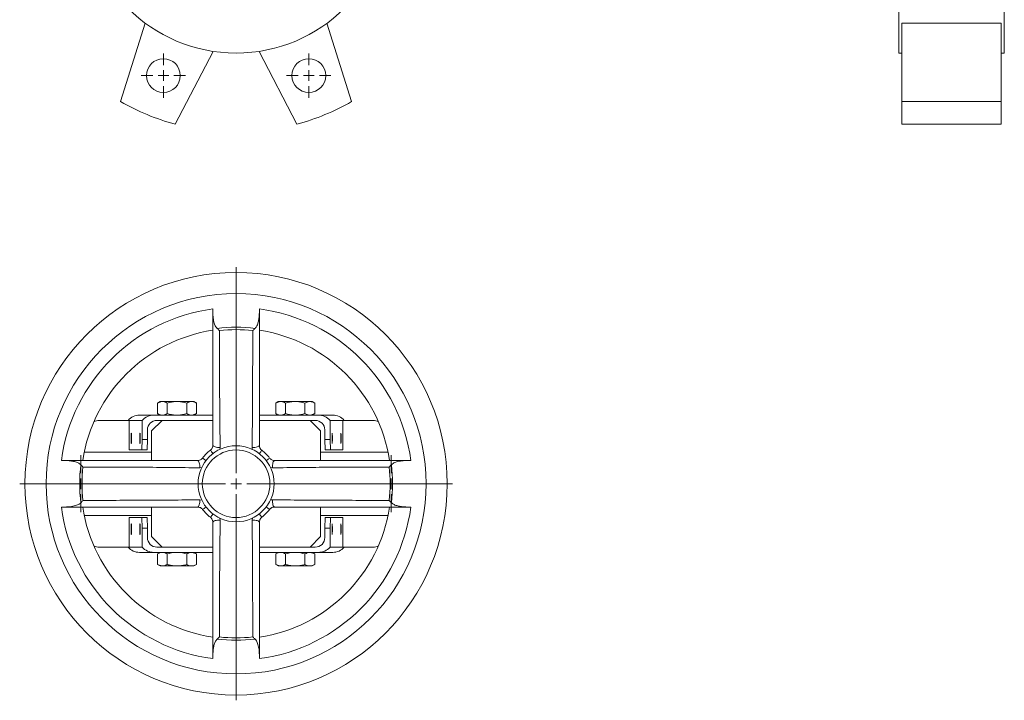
# Model space of a CAD drawing. Header units: millimetres. Extents: x -212 to 329, y -24 to 827.
# Tile 1 of 3: x -212 to 254, y -24 to 298. Entities that reach past the tile are written whole.
import ezdxf

# ---------------------------------------------------------------- set-up
doc = ezdxf.new("R2010")
doc.units = ezdxf.units.MM

# ---------------------------------------------------------------- blocks, each defined once
blk = doc.blocks.new('SW_CENTERMARKSYMBOL_3')
at = {"color": 0, "linetype": 'Continuous', "lineweight": 0}
for p, q in [((0, 5), (0, 10.5)), ((-5, 0), (-10.5, 0)), ((0, 0), (-2.5, 0)), ((0, 0), (0, 2.5)), ((0, 0), (0, -2.5)), ((0, 0), (2.5, 0)), ((5, 0), (10.5, 0)), ((0, -5), (0, -10.5))]:
    blk.add_line(p, q, dxfattribs=at)
blk = doc.blocks.new('SW_CENTERMARKSYMBOL_4')
at = {"color": 0, "linetype": 'Continuous', "lineweight": 0}
for p, q in [((0, 5), (0, 10.5)), ((-5, 0), (-10.5, 0)), ((0, 0), (-2.5, 0)), ((0, 0), (0, 2.5)), ((0, 0), (0, -2.5)), ((0, 0), (2.5, 0)), ((5, 0), (10.5, 0)), ((0, -5), (0, -10.5))]:
    blk.add_line(p, q, dxfattribs=at)
blk = doc.blocks.new('SW_CENTERMARKSYMBOL_14')
at = {"color": 0, "linetype": 'Continuous', "lineweight": 0}
for p, q in [((0, 5), (0, 102.5)), ((-5, 0), (-102.5, 0)), ((0, 0), (-2.5, 0)), ((0, 0), (0, 2.5)), ((0, 0), (0, -2.5)), ((0, 0), (2.5, 0)), ((5, 0), (102.5, 0)), ((0, -5), (0, -102.5))]:
    blk.add_line(p, q, dxfattribs=at)
blk = doc.blocks.new('SW_CENTERMARKSYMBOL_15')
at = {"color": 0, "linetype": 'Continuous', "lineweight": 0}
for p, q in [((0, 5), (0, 13.5)), ((-5, 0), (-13.5, 0)), ((0, 0), (-2.5, 0)), ((0, 0), (0, 2.5)), ((0, 0), (0, -2.5)), ((0, 0), (2.5, 0)), ((5, 0), (13.5, 0)), ((0, -5), (0, -13.5))]:
    blk.add_line(p, q, dxfattribs=at)
blk = doc.blocks.new('SW_CENTERMARKSYMBOL_16')
at = {"color": 0, "linetype": 'Continuous', "lineweight": 0}
for p, q in [((0, 5), (0, 13.5)), ((-5, 0), (-13.5, 0)), ((0, 0), (-2.5, 0)), ((0, 0), (0, 2.5)), ((0, 0), (0, -2.5)), ((0, 0), (2.5, 0)), ((5, 0), (13.5, 0)), ((0, -5), (0, -13.5))]:
    blk.add_line(p, q, dxfattribs=at)

msp = doc.modelspace()

# ---------------------------------------------------------------- linework, layer by layer
at = {"color": 7, "linetype": 'Continuous', "lineweight": 15}
for p, q in [((204.08, 282.6), (204.08, 355.1)), ((254.08, 282.6), (254.08, 355.1)), ((-164.44, 259.65), (-152.75, 296.72)), ((-55.06, 259.65), (-66.75, 296.72)), ((252.58, 296.72), (205.58, 296.72)), ((205.58, 259.65), (205.58, 296.72)), ((252.58, 259.65), (252.58, 296.72)), ((-120.62, 283.41), (-138.57, 248.94)), ((-98.88, 283.41), (-80.93, 248.94)), ((204.08, 282.6), (205.58, 282.6)), ((252.58, 282.6), (254.08, 282.6)), ((252.58, 259.65), (205.58, 259.65)), ((205.58, 248.94), (205.58, 259.65)), ((252.58, 248.94), (252.58, 259.65)), ((252.58, 248.94), (205.58, 248.94)), ((-120.75, 161.51), (-120.75, 159.58)), ((-120.75, 161.51), (-120.75, 159.75)), ((-120.75, 158.94), (-120.75, 159.75)), ((-98.75, 159.58), (-98.75, 161.51)), ((-98.75, 159.75), (-98.75, 161.51)), ((-98.75, 159.75), (-98.75, 158.94)), ((-145.78, 117.64), (-146.99, 116.94)), ((-145, 117.64), (-146.99, 116.94)), ((-146.99, 116.94), (-146.99, 111.94)), ((-145.78, 117.64), (-145, 117.64)), ((-144.36, 117.64), (-145, 117.64)), ((-144.36, 117.64), (-138.39, 117.64)), ((-142.37, 116.94), (-142.37, 111.94)), ((-137.11, 117.64), (-138.39, 117.64)), ((-137.11, 117.64), (-131.14, 117.64)), ((-133.13, 116.94), (-133.13, 111.94)), ((-130.5, 117.64), (-131.14, 117.64)), ((-130.5, 117.64), (-129.72, 117.64)), ((-128.51, 116.94), (-129.72, 117.64)), ((-128.51, 116.94), (-128.51, 111.94)), ((-89.78, 117.64), (-90.99, 116.94)), ((-89, 117.64), (-90.99, 116.94)), ((-90.99, 116.94), (-90.99, 111.94)), ((-89.78, 117.64), (-89, 117.64)), ((-88.36, 117.64), (-89, 117.64)), ((-88.36, 117.64), (-82.39, 117.64)), ((-86.37, 116.94), (-86.37, 111.94)), ((-81.11, 117.64), (-82.39, 117.64)), ((-81.11, 117.64), (-75.14, 117.64)), ((-77.13, 116.94), (-77.13, 111.94)), ((-74.5, 117.64), (-75.14, 117.64)), ((-74.5, 117.64), (-73.72, 117.64)), ((-72.51, 116.94), (-73.72, 117.64)), ((-72.51, 116.94), (-72.51, 111.94)), ((-146.99, 111.94), (-145.78, 111.24)), ((-130.5, 111.24), (-128.51, 111.94)), ((-129.72, 111.24), (-128.51, 111.94)), ((-90.99, 111.94), (-89.78, 111.24)), ((-74.5, 111.24), (-72.51, 111.94)), ((-73.72, 111.24), (-72.51, 111.94)), ((-177.13, 108.07), (-177.15, 108.06)), ((-160.52, 108.74), (-174.63, 108.74)), ((-160.34, 108.74), (-160.52, 108.74)), ((-160.34, 94.74), (-160.34, 108.74)), ((-155.52, 111.24), (-148.66, 111.24)), ((-154.25, 99.74), (-154.25, 108.75)), ((-144.75, 108.74), (-149.75, 103.74)), ((-148.66, 111.24), (-120.75, 111.24)), ((-144.75, 108.74), (-147.25, 108.74)), ((-120.75, 108.74), (-144.75, 108.74)), ((-98.75, 111.24), (-70.84, 111.24)), ((-74.75, 108.74), (-98.75, 108.74)), ((-69.75, 103.74), (-74.75, 108.74)), ((-72.25, 108.74), (-74.75, 108.74)), ((-70.84, 111.24), (-63.98, 111.24)), ((-65.25, 108.75), (-65.25, 99.74)), ((-59.17, 108.74), (-58.99, 108.74)), ((-59.17, 108.74), (-59.17, 94.74)), ((-44.88, 108.74), (-58.99, 108.74)), ((-42.35, 108.06), (-42.38, 108.07)), ((-151.75, 104.24), (-151.75, 99.74)), ((-149.75, 103.74), (-149.75, 89.74)), ((-69.75, 89.74), (-69.75, 103.74)), ((-67.75, 99.74), (-67.75, 104.24)), ((-154.41, 94.74), (-154.25, 99.74)), ((-154.25, 99.74), (-151.75, 99.74)), ((-151.75, 99.74), (-151.91, 94.74)), ((-67.75, 99.74), (-65.25, 99.74)), ((-67.59, 94.74), (-67.75, 99.74)), ((-65.25, 99.74), (-65.09, 94.74)), ((-149.75, 93.74), (-181.7, 93.74)), ((-160.34, 94.74), (-154.41, 94.74)), ((-151.91, 94.74), (-154.41, 94.74)), ((-37.8, 93.74), (-69.75, 93.74)), ((-65.09, 94.74), (-67.59, 94.74)), ((-59.17, 94.74), (-65.09, 94.74)), ((-190.76, 89.74), (-192.52, 89.74)), ((-190.76, 89.74), (-189.95, 89.74)), ((-29.55, 89.74), (-28.74, 89.74)), ((-26.98, 89.74), (-28.74, 89.74)), ((-192.52, 67.74), (-190.76, 67.74)), ((-189.95, 67.74), (-190.76, 67.74)), ((-149.75, 67.74), (-149.75, 53.74)), ((-69.75, 53.74), (-69.75, 67.74)), ((-28.74, 67.74), (-29.55, 67.74)), ((-28.74, 67.74), (-26.98, 67.74)), ((-181.7, 63.74), (-149.75, 63.74)), ((-160.34, 62.74), (-154.41, 62.74)), ((-160.34, 62.74), (-160.34, 48.74)), ((-154.25, 57.74), (-154.41, 62.74)), ((-154.41, 62.74), (-151.91, 62.74)), ((-151.91, 62.74), (-151.75, 57.74)), ((-69.75, 63.74), (-37.8, 63.74)), ((-67.75, 57.74), (-67.59, 62.74)), ((-67.59, 62.74), (-65.09, 62.74)), ((-65.09, 62.74), (-65.25, 57.74)), ((-59.17, 62.74), (-65.09, 62.74)), ((-59.17, 48.74), (-59.17, 62.74)), ((-154.25, 57.74), (-154.25, 48.73)), ((-151.75, 57.74), (-154.25, 57.74)), ((-151.75, 53.24), (-151.75, 57.74)), ((-67.75, 57.74), (-67.75, 53.24)), ((-65.25, 57.74), (-67.75, 57.74)), ((-65.25, 48.73), (-65.25, 57.74)), ((-149.75, 53.74), (-144.75, 48.74)), ((-74.75, 48.74), (-69.75, 53.74)), ((-177.15, 49.43), (-177.13, 49.41)), ((-174.63, 48.74), (-160.52, 48.74)), ((-160.34, 48.74), (-160.52, 48.74)), ((-144.75, 48.74), (-147.25, 48.74)), ((-144.75, 48.74), (-120.75, 48.74)), ((-98.75, 48.74), (-74.75, 48.74)), ((-72.25, 48.74), (-74.75, 48.74)), ((-59.17, 48.74), (-58.99, 48.74)), ((-58.99, 48.74), (-44.88, 48.74)), ((-42.38, 49.41), (-42.35, 49.43)), ((-148.66, 46.24), (-155.52, 46.24)), ((-148.66, 46.24), (-120.75, 46.24)), ((-145.78, 46.24), (-146.99, 45.54)), ((-146.99, 40.54), (-146.99, 45.54)), ((-142.37, 40.54), (-142.37, 45.54)), ((-133.13, 40.54), (-133.13, 45.54)), ((-130.5, 46.24), (-128.51, 45.54)), ((-128.51, 45.54), (-129.72, 46.24)), ((-128.51, 40.54), (-128.51, 45.54)), ((-98.75, 46.24), (-70.84, 46.24)), ((-89.78, 46.24), (-90.99, 45.54)), ((-90.99, 40.54), (-90.99, 45.54)), ((-86.37, 40.54), (-86.37, 45.54)), ((-77.13, 40.54), (-77.13, 45.54)), ((-74.5, 46.24), (-72.51, 45.54)), ((-72.51, 45.54), (-73.72, 46.24)), ((-72.51, 40.54), (-72.51, 45.54)), ((-63.98, 46.24), (-70.84, 46.24)), ((-146.99, 40.54), (-145.78, 39.84)), ((-145, 39.84), (-146.99, 40.54)), ((-145, 39.84), (-145.78, 39.84)), ((-144.36, 39.84), (-145, 39.84)), ((-138.39, 39.84), (-144.36, 39.84)), ((-137.11, 39.84), (-138.39, 39.84)), ((-131.14, 39.84), (-137.11, 39.84)), ((-130.5, 39.84), (-131.14, 39.84)), ((-129.72, 39.84), (-130.5, 39.84)), ((-129.72, 39.84), (-128.51, 40.54)), ((-90.99, 40.54), (-89.78, 39.84)), ((-89, 39.84), (-90.99, 40.54)), ((-89, 39.84), (-89.78, 39.84)), ((-88.36, 39.84), (-89, 39.84)), ((-82.39, 39.84), (-88.36, 39.84)), ((-81.11, 39.84), (-82.39, 39.84)), ((-75.14, 39.84), (-81.11, 39.84)), ((-74.5, 39.84), (-75.14, 39.84)), ((-73.72, 39.84), (-74.5, 39.84)), ((-73.72, 39.84), (-72.51, 40.54)), ((-120.75, -2.27), (-120.75, -1.46)), ((-120.75, -2.09), (-120.75, -4.03)), ((-120.75, -2.27), (-120.75, -4.03)), ((-98.75, -1.46), (-98.75, -2.27)), ((-98.75, -4.03), (-98.75, -2.09)), ((-98.75, -4.03), (-98.75, -2.27))]:
    msp.add_line(p, q, dxfattribs=at)
at = {"color": 8, "linetype": 'Continuous', "lineweight": 15}
for p, q in [((-117.44, 94.92), (-117.29, 95.95)), ((-102.21, 95.95), (-102.07, 94.85)), ((-126.96, 86.28), (-125.87, 86.42)), ((-93.61, 86.43), (-92.55, 86.28)), ((-125.83, 71.04), (-126.96, 71.2)), ((-92.55, 71.2), (-93.5, 71.08)), ((-117.29, 61.54), (-117.42, 62.51)), ((-102.05, 62.66), (-102.21, 61.54))]:
    msp.add_line(p, q, dxfattribs=at)
at = {"color": 7, "linetype": 'Continuous', "lineweight": 15, "flags": 128}
for points in [[(-154.25, 108.75), (-154.74, 108.75), (-156.7, 108.75), (-160.34, 108.74)], [(-59.17, 108.74), (-59.66, 108.74), (-61.62, 108.74), (-65.25, 108.75)], [(-120.75, 96.99), (-120.68, 96.76), (-120.48, 96.55), (-120.15, 96.35), (-119.7, 96.19), (-119.17, 96.06), (-118.57, 95.97), (-117.94, 95.94), (-117.29, 95.95)], [(-98.75, 96.99), (-98.82, 96.76), (-99.03, 96.55), (-99.36, 96.35), (-99.8, 96.19), (-100.33, 96.06), (-100.93, 95.97), (-101.56, 95.94), (-102.21, 95.95)], [(-128, 89.74), (-127.77, 89.67), (-127.56, 89.47), (-127.36, 89.14), (-127.2, 88.69), (-127.07, 88.16), (-126.98, 87.56), (-126.95, 86.93), (-126.96, 86.28)], [(-92.55, 86.28), (-92.56, 86.93), (-92.52, 87.56), (-92.43, 88.16), (-92.3, 88.69), (-92.14, 89.14), (-91.94, 89.47), (-91.73, 89.67), (-91.5, 89.74)], [(-126.96, 71.2), (-126.95, 70.55), (-126.98, 69.92), (-127.07, 69.32), (-127.2, 68.79), (-127.36, 68.35), (-127.56, 68.02), (-127.77, 67.81), (-128, 67.74)], [(-91.5, 67.74), (-91.73, 67.81), (-91.94, 68.02), (-92.14, 68.35), (-92.3, 68.79), (-92.43, 69.32), (-92.52, 69.92), (-92.56, 70.55), (-92.55, 71.2)], [(-117.29, 61.54), (-117.94, 61.55), (-118.57, 61.51), (-119.17, 61.42), (-119.7, 61.29), (-120.15, 61.13), (-120.48, 60.93), (-120.68, 60.72), (-120.75, 60.49)], [(-102.21, 61.54), (-101.56, 61.55), (-100.93, 61.51), (-100.33, 61.42), (-99.8, 61.29), (-99.36, 61.13), (-99.03, 60.93), (-98.82, 60.72), (-98.75, 60.49)], [(-160.34, 48.74), (-159.85, 48.74), (-157.88, 48.74), (-154.25, 48.73)], [(-65.25, 48.73), (-64.76, 48.73), (-62.8, 48.74), (-59.17, 48.74)]]:
    msp.add_lwpolyline(points, dxfattribs=at)
at = {"color": 8, "linetype": 'Continuous', "lineweight": 15, "flags": 128}
for points in [[(-121.93, 94.61), (-121.89, 94.56), (-121.79, 94.43), (-121.62, 94.21), (-121.39, 93.91), (-121.11, 93.55), (-120.8, 93.14), (-120.71, 93.02)], [(-97.58, 94.61), (-97.61, 94.56), (-97.72, 94.43), (-97.89, 94.21), (-98.11, 93.91), (-98.39, 93.55), (-98.7, 93.14), (-98.79, 93.02)], [(-125.62, 90.92), (-125.57, 90.88), (-125.44, 90.78), (-125.22, 90.61), (-124.92, 90.38), (-124.56, 90.1), (-124.15, 89.79), (-124.03, 89.7)], [(-93.88, 90.92), (-93.93, 90.88), (-94.06, 90.78), (-94.28, 90.61), (-94.58, 90.38), (-94.94, 90.1), (-95.35, 89.79), (-95.47, 89.7)], [(-124.03, 67.78), (-124.15, 67.69), (-124.56, 67.38), (-124.92, 67.1), (-125.22, 66.88), (-125.44, 66.71), (-125.57, 66.6), (-125.62, 66.57)], [(-95.47, 67.78), (-95.35, 67.69), (-94.94, 67.38), (-94.58, 67.1), (-94.28, 66.88), (-94.06, 66.71), (-93.93, 66.6), (-93.88, 66.57)], [(-120.71, 64.46), (-120.8, 64.34), (-121.11, 63.93), (-121.39, 63.57), (-121.62, 63.27), (-121.79, 63.05), (-121.89, 62.92), (-121.93, 62.87)], [(-98.79, 64.46), (-98.7, 64.34), (-98.39, 63.93), (-98.11, 63.57), (-97.89, 63.27), (-97.72, 63.05), (-97.61, 62.92), (-97.58, 62.87)]]:
    msp.add_lwpolyline(points, dxfattribs=at)
at = {"color": 7, "linetype": 'Continuous', "lineweight": 15}
for centre, radius in [((-109.75, 355.1), 72.5), ((-144.19, 271.95), 8), ((-75.31, 271.95), 8), ((-109.75, 78.74), 100), ((-109.75, 78.74), 90), ((-109.75, 78.74), 18), ((-109.75, 78.74), 16)]:
    msp.add_circle(centre, radius, dxfattribs=at)
for centre, radius, start, end in [((-109.75, 355.1), 110, 240.188, 254.812), ((-109.75, 355.1), 110, 285.188, 299.812), ((-109.75, 78.74), 83.5, 97.57, 172.43), ((-109.75, 78.74), 83.5, 7.57, 82.43), ((-109.75, 78.74), 73.5, 98.6072, 171.3928), ((-109.75, 78.74), 74.09, 83.0094, 96.9906), ((-109.75, 78.74), 72.95, 83.8014, 96.1986), ((-109.75, 78.74), 73.5, 8.6072, 81.3928), ((-174.63, 103.74), 5, 90, 120), ((-44.88, 103.74), 5, 60, 90), ((-109.75, 78.74), 20, 127.4952, 142.5048), ((-109.75, 78.74), 20, 37.4952, 52.5048), ((-109.75, 78.74), 74.09, 173.0094, 186.9906), ((-109.75, 78.74), 72.95, 173.8014, 186.1986), ((-109.75, 78.74), 72.95, 353.8014, 6.1986), ((-109.75, 78.74), 74.09, 353.0094, 6.9906), ((-109.75, 78.74), 83.5, 187.57, 262.43), ((-109.75, 78.74), 73.5, 188.6072, 261.3928), ((-109.75, 78.74), 20, 217.4952, 232.5048), ((-109.75, 78.74), 73.5, 278.6072, 351.3928), ((-109.75, 78.74), 83.5, 277.57, 352.43), ((-109.75, 78.74), 20, 307.4952, 322.5048), ((-174.63, 53.74), 5, 240, 270), ((-44.88, 53.74), 5, 270, 300), ((-109.75, 78.74), 74.09, 263.0094, 276.9906), ((-109.75, 78.74), 72.95, 263.8014, 276.1986)]:
    msp.add_arc(centre, radius, start, end, dxfattribs=at)
for centre, major_axis, ratio, start_param, end_param in [((-155.52, 103.74), (0, 7.5), 0.968872, 0, 0.841069), ((-148.66, 103.74), (7.5, 0), 0.999466, 1.570796, 2.41051), ((-147.25, 104.24), (-4.5, 0), 0.999465, 4.712389, 6.283185), ((-72.25, 104.24), (4.5, 0), 0.999465, 0, 1.570796), ((-70.84, 103.74), (7.5, 0), 0.999466, 0.731083, 1.570796), ((-63.98, 103.74), (0, 7.5), 0.968872, 5.442117, 6.283185), ((-147.25, 53.24), (-4.5, 0), 0.999465, 0, 1.570796), ((-72.25, 53.24), (4.5, 0), 0.999465, 4.712389, 6.283185), ((-155.52, 53.74), (0, 7.5), 0.968872, 2.300524, 3.141593), ((-148.66, 53.74), (-7.5, 0), 0.999466, 0.731083, 1.570796), ((-70.84, 53.74), (-7.5, 0), 0.999466, 1.570796, 2.41051), ((-63.98, 53.74), (0, 7.5), 0.968872, 3.141593, 3.982661)]:
    msp.add_ellipse(centre, major_axis=major_axis, ratio=ratio, start_param=start_param, end_param=end_param, dxfattribs=at)
for centre in [(-159.39, 100.24), (-155.27, 100.24), (-64.24, 100.24), (-60.12, 100.24), (-159.39, 57.24), (-155.27, 57.24), (-64.24, 57.24), (-60.12, 57.24)]:
    msp.add_ellipse(centre, major_axis=(0, 2.5), ratio=0.032715, dxfattribs=at)
for points, knots in [([(-120.75, 159.75), (-120.72, 158.92), (-120.67, 157.24), (-120.2, 154.99), (-119.59, 153.26), (-118.98, 152.53), (-118.77, 152.28)], [0, 0, 0, 0, 0.31612, 0.638232, 0.876735, 1, 1, 1, 1]), ([(-120.75, 156.46), (-120.75, 156.85), (-120.75, 157.25), (-120.75, 158.08), (-120.75, 158.51), (-120.75, 158.94)], [0, 0, 0, 0, 0.5, 0.5, 1, 1, 1, 1]), ([(-100.73, 152.28), (-100.42, 152.69), (-99.74, 153.59), (-99.24, 155.29), (-98.83, 157.36), (-98.78, 158.87), (-98.75, 159.75)], [0, 0, 0, 0, 0.195045, 0.426003, 0.663153, 1, 1, 1, 1]), ([(-98.75, 158.94), (-98.75, 158.51), (-98.75, 158.08), (-98.75, 157.25), (-98.75, 156.85), (-98.75, 156.46)], [0, 0, 0, 0, 0.5, 0.5, 1, 1, 1, 1]), ([(-120.75, 96.99), (-120.75, 99.49), (-120.75, 101.98), (-120.75, 106.95), (-120.75, 109.43), (-120.75, 116.88), (-120.75, 121.83), (-120.75, 136.68), (-120.75, 146.57), (-120.75, 156.46)], [0, 0, 0, 0, 0.125, 0.125, 0.25, 0.25, 0.5, 0.5, 1, 1, 1, 1]), ([(-98.75, 156.46), (-98.75, 146.57), (-98.75, 136.68), (-98.75, 121.83), (-98.75, 116.88), (-98.75, 109.43), (-98.75, 106.95), (-98.75, 101.98), (-98.75, 99.49), (-98.75, 96.99)], [0, 0, 0, 0, 0.5, 0.5, 0.75, 0.75, 0.875, 0.875, 1, 1, 1, 1]), ([(-118.77, 152.28), (-118.39, 151.93), (-118.01, 151.58), (-117.63, 151.27), (-117.63, 151.27)], [0, 0, 0, 0, 0.992888, 1, 1, 1, 1]), ([(-117.63, 151.27), (-117.61, 142.05), (-117.58, 128.24), (-117.5, 109.82), (-117.36, 100.57), (-117.29, 95.95)], [0, 0, 0, 0, 0.500793, 0.750385, 1, 1, 1, 1]), ([(-102.21, 95.95), (-102.14, 100.51), (-102, 109.64), (-101.92, 128.06), (-101.89, 141.93), (-101.87, 151.27)], [0, 0, 0, 0, 0.246413, 0.492879, 1, 1, 1, 1]), ([(-100.73, 152.28), (-101.11, 151.93), (-101.49, 151.58), (-101.87, 151.27), (-101.87, 151.27)], [0, 0, 0, 0, 0.992888, 1, 1, 1, 1]), ([(-142.37, 116.94), (-142.69, 117.13), (-143.02, 117.29), (-143.68, 117.53), (-144.02, 117.61), (-144.36, 117.64)], [0, 0, 0, 0, 0.5, 0.5, 1, 1, 1, 1]), ([(-128.51, 116.94), (-129.01, 117.2), (-129.66, 117.53), (-130.34, 117.62), (-130.5, 117.64)], [0, 0, 0, 0, 0.755215, 1, 1, 1, 1]), ([(-86.37, 116.94), (-86.69, 117.13), (-87.02, 117.29), (-87.68, 117.53), (-88.02, 117.61), (-88.36, 117.64)], [0, 0, 0, 0, 0.5, 0.5, 1, 1, 1, 1]), ([(-72.51, 116.94), (-73.01, 117.2), (-73.66, 117.53), (-74.34, 117.62), (-74.5, 117.64)], [0, 0, 0, 0, 0.755215, 1, 1, 1, 1]), ([(-146.99, 111.94), (-146.5, 111.69), (-145.84, 111.35), (-145.17, 111.26), (-145, 111.24)], [0, 0, 0, 0, 0.755214, 1, 1, 1, 1]), ([(-142.37, 111.94), (-141.73, 111.76), (-141.07, 111.6), (-139.74, 111.35), (-139.06, 111.27), (-138.39, 111.24)], [0, 0, 0, 0, 0.5, 0.5, 1, 1, 1, 1]), ([(-137.11, 111.24), (-136.44, 111.27), (-135.77, 111.35), (-134.45, 111.59), (-133.78, 111.75), (-133.13, 111.94)], [0, 0, 0, 0, 0.5, 0.5, 1, 1, 1, 1]), ([(-133.13, 111.94), (-132.81, 111.76), (-132.48, 111.6), (-131.82, 111.35), (-131.48, 111.27), (-131.14, 111.24)], [0, 0, 0, 0, 0.5, 0.5, 1, 1, 1, 1]), ([(-90.99, 111.94), (-90.5, 111.69), (-89.84, 111.35), (-89.17, 111.26), (-89, 111.24)], [0, 0, 0, 0, 0.755214, 1, 1, 1, 1]), ([(-86.37, 111.94), (-85.73, 111.76), (-85.07, 111.6), (-83.74, 111.35), (-83.06, 111.27), (-82.39, 111.24)], [0, 0, 0, 0, 0.5, 0.5, 1, 1, 1, 1]), ([(-81.11, 111.24), (-80.44, 111.27), (-79.77, 111.35), (-78.45, 111.59), (-77.78, 111.75), (-77.13, 111.94)], [0, 0, 0, 0, 0.5, 0.5, 1, 1, 1, 1]), ([(-77.13, 111.94), (-76.81, 111.76), (-76.48, 111.6), (-75.82, 111.35), (-75.48, 111.27), (-75.14, 111.24)], [0, 0, 0, 0, 0.5, 0.5, 1, 1, 1, 1]), ([(-120.75, 96.99), (-120.78, 96.66), (-120.83, 96.11), (-121.15, 95.47), (-121.49, 94.99), (-121.75, 94.77), (-121.93, 94.61)], [0, 0, 0, 0, 0.39581, 0.666707, 0.766776, 1, 1, 1, 1]), ([(-97.58, 94.61), (-97.78, 94.79), (-98.01, 94.99), (-98.37, 95.49), (-98.68, 96.12), (-98.73, 96.69), (-98.75, 96.99)], [0, 0, 0, 0, 0.259583, 0.307998, 0.633767, 1, 1, 1, 1]), ([(-183.29, 87.76), (-183.7, 88.07), (-184.6, 88.75), (-186.3, 89.25), (-188.37, 89.66), (-189.88, 89.71), (-190.76, 89.74)], [0, 0, 0, 0, 0.195045, 0.426003, 0.663153, 1, 1, 1, 1]), ([(-189.95, 89.74), (-189.52, 89.74), (-189.09, 89.74), (-188.27, 89.74), (-187.86, 89.74), (-187.47, 89.74)], [0, 0, 0, 0, 0.5, 0.5, 1, 1, 1, 1]), ([(-187.47, 89.74), (-177.58, 89.74), (-167.69, 89.74), (-152.84, 89.74), (-147.89, 89.74), (-140.44, 89.74), (-137.96, 89.74), (-132.99, 89.74), (-130.5, 89.74), (-128, 89.74)], [0, 0, 0, 0, 0.5, 0.5, 0.75, 0.75, 0.875, 0.875, 1, 1, 1, 1]), ([(-125.62, 90.92), (-125.8, 90.72), (-126, 90.48), (-126.5, 90.12), (-127.13, 89.81), (-127.7, 89.77), (-128, 89.74)], [0, 0, 0, 0, 0.259583, 0.307998, 0.633767, 1, 1, 1, 1]), ([(-93.88, 90.92), (-93.73, 90.74), (-93.5, 90.48), (-93.02, 90.14), (-92.38, 89.82), (-91.83, 89.77), (-91.5, 89.74)], [0, 0, 0, 0, 0.233224, 0.333293, 0.60419, 1, 1, 1, 1]), ([(-91.5, 89.74), (-89, 89.74), (-86.51, 89.74), (-81.54, 89.74), (-79.06, 89.74), (-71.62, 89.74), (-66.66, 89.74), (-51.81, 89.74), (-41.92, 89.74), (-32.03, 89.74)], [0, 0, 0, 0, 0.125, 0.125, 0.25, 0.25, 0.5, 0.5, 1, 1, 1, 1]), ([(-28.74, 89.74), (-29.57, 89.71), (-31.25, 89.66), (-33.51, 89.19), (-35.23, 88.58), (-35.96, 87.97), (-36.21, 87.76)], [0, 0, 0, 0, 0.31612, 0.638232, 0.876735, 1, 1, 1, 1]), ([(-32.03, 89.74), (-31.64, 89.74), (-31.24, 89.74), (-30.41, 89.74), (-29.99, 89.74), (-29.55, 89.74)], [0, 0, 0, 0, 0.5, 0.5, 1, 1, 1, 1]), ([(-182.28, 86.62), (-182.28, 86.62), (-182.59, 87), (-182.94, 87.38), (-183.29, 87.76)], [0, 0, 0, 0, 0.007112, 1, 1, 1, 1]), ([(-126.96, 86.28), (-131.52, 86.35), (-140.65, 86.49), (-159.07, 86.57), (-172.94, 86.6), (-182.28, 86.62)], [0, 0, 0, 0, 0.246413, 0.492879, 1, 1, 1, 1]), ([(-37.23, 86.62), (-46.56, 86.6), (-60.43, 86.57), (-78.85, 86.49), (-87.98, 86.35), (-92.55, 86.28)], [0, 0, 0, 0, 0.507121, 0.753549, 1, 1, 1, 1]), ([(-36.21, 87.76), (-36.56, 87.38), (-36.91, 87), (-37.22, 86.62), (-37.23, 86.62)], [0, 0, 0, 0, 0.992888, 1, 1, 1, 1]), ([(-182.28, 70.86), (-182.28, 70.86), (-182.59, 70.48), (-182.94, 70.1), (-183.29, 69.72)], [0, 0, 0, 0, 0.007112, 1, 1, 1, 1]), ([(-182.28, 70.86), (-172.94, 70.88), (-159.07, 70.91), (-140.65, 70.99), (-131.52, 71.13), (-126.96, 71.2)], [0, 0, 0, 0, 0.507121, 0.753549, 1, 1, 1, 1]), ([(-92.55, 71.2), (-87.98, 71.13), (-78.85, 70.99), (-60.43, 70.91), (-46.56, 70.88), (-37.23, 70.86)], [0, 0, 0, 0, 0.246413, 0.492879, 1, 1, 1, 1]), ([(-36.21, 69.72), (-36.56, 70.1), (-36.91, 70.48), (-37.22, 70.86), (-37.23, 70.86)], [0, 0, 0, 0, 0.992888, 1, 1, 1, 1]), ([(-190.76, 67.74), (-189.93, 67.77), (-188.25, 67.82), (-186, 68.29), (-184.27, 68.9), (-183.54, 69.52), (-183.29, 69.72)], [0, 0, 0, 0, 0.31612, 0.638232, 0.876735, 1, 1, 1, 1]), ([(-187.47, 67.74), (-187.86, 67.74), (-188.27, 67.74), (-189.09, 67.74), (-189.52, 67.74), (-189.95, 67.74)], [0, 0, 0, 0, 0.5, 0.5, 1, 1, 1, 1]), ([(-128, 67.74), (-130.5, 67.74), (-132.99, 67.74), (-137.96, 67.74), (-140.44, 67.74), (-147.89, 67.74), (-152.84, 67.74), (-167.69, 67.74), (-177.58, 67.74), (-187.47, 67.74)], [0, 0, 0, 0, 0.125, 0.125, 0.25, 0.25, 0.5, 0.5, 1, 1, 1, 1]), ([(-128, 67.74), (-127.67, 67.71), (-127.12, 67.67), (-126.48, 67.34), (-126, 67), (-125.78, 66.75), (-125.62, 66.57)], [0, 0, 0, 0, 0.39581, 0.666707, 0.766776, 1, 1, 1, 1]), ([(-91.5, 67.74), (-91.81, 67.72), (-92.38, 67.67), (-93, 67.36), (-93.5, 67), (-93.71, 66.77), (-93.88, 66.57)], [0, 0, 0, 0, 0.366233, 0.692002, 0.740417, 1, 1, 1, 1]), ([(-32.03, 67.74), (-41.92, 67.74), (-51.81, 67.74), (-66.66, 67.74), (-71.62, 67.74), (-79.06, 67.74), (-81.54, 67.74), (-86.51, 67.74), (-89, 67.74), (-91.5, 67.74)], [0, 0, 0, 0, 0.5, 0.5, 0.75, 0.75, 0.875, 0.875, 1, 1, 1, 1]), ([(-36.21, 69.72), (-35.8, 69.41), (-34.9, 68.73), (-33.21, 68.23), (-31.14, 67.82), (-29.63, 67.77), (-28.74, 67.74)], [0, 0, 0, 0, 0.195045, 0.426003, 0.663153, 1, 1, 1, 1]), ([(-29.55, 67.74), (-29.99, 67.74), (-30.41, 67.74), (-31.24, 67.74), (-31.64, 67.74), (-32.03, 67.74)], [0, 0, 0, 0, 0.5, 0.5, 1, 1, 1, 1]), ([(-121.93, 62.87), (-121.73, 62.7), (-121.49, 62.49), (-121.13, 61.99), (-120.82, 61.37), (-120.78, 60.8), (-120.75, 60.49)], [0, 0, 0, 0, 0.259583, 0.307998, 0.633767, 1, 1, 1, 1]), ([(-117.29, 61.54), (-117.37, 55.95), (-117.53, 44.76), (-117.58, 26.35), (-117.61, 13.5), (-117.63, 6.22)], [0, 0, 0, 0, 0.302005, 0.6040807, 1, 1, 1, 1]), ([(-101.87, 6.22), (-101.89, 15.55), (-101.92, 29.42), (-102, 47.84), (-102.14, 56.97), (-102.21, 61.54)], [0, 0, 0, 0, 0.507121, 0.753549, 1, 1, 1, 1]), ([(-98.75, 60.49), (-98.72, 60.82), (-98.68, 61.37), (-98.35, 62.01), (-98.01, 62.49), (-97.76, 62.72), (-97.58, 62.87)], [0, 0, 0, 0, 0.39581, 0.666707, 0.766776, 1, 1, 1, 1]), ([(-120.75, 1.02), (-120.75, 10.91), (-120.75, 20.8), (-120.75, 35.65), (-120.75, 40.61), (-120.75, 48.05), (-120.75, 50.53), (-120.75, 55.5), (-120.75, 57.99), (-120.75, 60.49)], [0, 0, 0, 0, 0.5, 0.5, 0.75, 0.75, 0.875, 0.875, 1, 1, 1, 1]), ([(-98.75, 60.49), (-98.75, 57.99), (-98.75, 55.5), (-98.75, 50.53), (-98.75, 48.05), (-98.75, 40.61), (-98.75, 35.65), (-98.75, 20.8), (-98.75, 10.91), (-98.75, 1.02)], [0, 0, 0, 0, 0.125, 0.125, 0.25, 0.25, 0.5, 0.5, 1, 1, 1, 1]), ([(-146.99, 45.54), (-146.5, 45.8), (-145.84, 46.13), (-145.17, 46.22), (-145, 46.24)], [0, 0, 0, 0, 0.755214, 1, 1, 1, 1]), ([(-133.13, 45.54), (-132.81, 45.73), (-132.48, 45.89), (-131.82, 46.13), (-131.48, 46.21), (-131.14, 46.24)], [0, 0, 0, 0, 0.5, 0.5, 1, 1, 1, 1]), ([(-90.99, 45.54), (-90.5, 45.8), (-89.84, 46.13), (-89.17, 46.22), (-89, 46.24)], [0, 0, 0, 0, 0.755214, 1, 1, 1, 1]), ([(-77.13, 45.54), (-76.81, 45.73), (-76.48, 45.89), (-75.82, 46.13), (-75.48, 46.21), (-75.14, 46.24)], [0, 0, 0, 0, 0.5, 0.5, 1, 1, 1, 1]), ([(-142.37, 40.54), (-142.69, 40.36), (-143.02, 40.2), (-143.68, 39.95), (-144.02, 39.87), (-144.36, 39.84)], [0, 0, 0, 0, 0.5, 0.5, 1, 1, 1, 1]), ([(-142.37, 40.54), (-141.73, 40.36), (-141.07, 40.2), (-139.74, 39.95), (-139.06, 39.87), (-138.39, 39.84)], [0, 0, 0, 0, 0.5, 0.5, 1, 1, 1, 1]), ([(-137.11, 39.84), (-136.44, 39.87), (-135.77, 39.95), (-134.45, 40.19), (-133.78, 40.35), (-133.13, 40.54)], [0, 0, 0, 0, 0.5, 0.5, 1, 1, 1, 1]), ([(-128.51, 40.54), (-129.01, 40.29), (-129.66, 39.95), (-130.34, 39.86), (-130.5, 39.84)], [0, 0, 0, 0, 0.755215, 1, 1, 1, 1]), ([(-86.37, 40.54), (-86.69, 40.36), (-87.02, 40.2), (-87.68, 39.95), (-88.02, 39.87), (-88.36, 39.84)], [0, 0, 0, 0, 0.5, 0.5, 1, 1, 1, 1]), ([(-86.37, 40.54), (-85.73, 40.36), (-85.07, 40.2), (-83.74, 39.95), (-83.06, 39.87), (-82.39, 39.84)], [0, 0, 0, 0, 0.5, 0.5, 1, 1, 1, 1]), ([(-81.11, 39.84), (-80.44, 39.87), (-79.77, 39.95), (-78.45, 40.19), (-77.78, 40.35), (-77.13, 40.54)], [0, 0, 0, 0, 0.5, 0.5, 1, 1, 1, 1]), ([(-72.51, 40.54), (-73.01, 40.29), (-73.66, 39.95), (-74.34, 39.86), (-74.5, 39.84)], [0, 0, 0, 0, 0.755215, 1, 1, 1, 1]), ([(-118.77, 5.2), (-119.08, 4.79), (-119.76, 3.89), (-120.26, 2.2), (-120.67, 0.13), (-120.72, -1.38), (-120.75, -2.27)], [0, 0, 0, 0, 0.195045, 0.426003, 0.663153, 1, 1, 1, 1]), ([(-117.63, 6.22), (-117.63, 6.21), (-118.01, 5.9), (-118.39, 5.55), (-118.77, 5.2)], [0, 0, 0, 0, 0.007112, 1, 1, 1, 1]), ([(-101.87, 6.22), (-101.87, 6.21), (-101.49, 5.9), (-101.11, 5.55), (-100.73, 5.2)], [0, 0, 0, 0, 0.007112, 1, 1, 1, 1]), ([(-98.75, -2.27), (-98.78, -1.44), (-98.83, 0.24), (-99.3, 2.5), (-99.91, 4.22), (-100.53, 4.95), (-100.73, 5.2)], [0, 0, 0, 0, 0.31612, 0.638232, 0.876735, 1, 1, 1, 1]), ([(-120.75, -1.46), (-120.75, -1.02), (-120.75, -0.6), (-120.75, 0.23), (-120.75, 0.63), (-120.75, 1.02)], [0, 0, 0, 0, 0.5, 0.5, 1, 1, 1, 1]), ([(-98.75, 1.02), (-98.75, 0.63), (-98.75, 0.23), (-98.75, -0.6), (-98.75, -1.02), (-98.75, -1.46)], [0, 0, 0, 0, 0.5, 0.5, 1, 1, 1, 1])]:
    msp.add_open_spline(points, degree=3, knots=knots, dxfattribs=at)
for points in [[(-142.37, 116.94), (-141.07, 117.32), (-139.75, 117.58), (-138.39, 117.64)], [(-137.11, 117.64), (-135.76, 117.58), (-134.43, 117.32), (-133.13, 116.94)], [(-131.14, 117.64), (-131.82, 117.58), (-132.48, 117.32), (-133.13, 116.94)], [(-86.37, 116.94), (-85.07, 117.32), (-83.75, 117.58), (-82.39, 117.64)], [(-81.11, 117.64), (-79.76, 117.58), (-78.43, 117.32), (-77.13, 116.94)], [(-75.14, 117.64), (-75.82, 117.58), (-76.48, 117.32), (-77.13, 116.94)], [(-144.36, 111.24), (-143.68, 111.3), (-143.02, 111.57), (-142.37, 111.94)], [(-88.36, 111.24), (-87.68, 111.3), (-87.02, 111.57), (-86.37, 111.94)], [(-144.36, 46.24), (-143.68, 46.18), (-143.02, 45.92), (-142.37, 45.54)], [(-142.37, 45.54), (-141.07, 45.92), (-139.75, 46.18), (-138.39, 46.24)], [(-137.11, 46.24), (-135.76, 46.18), (-134.43, 45.92), (-133.13, 45.54)], [(-88.36, 46.24), (-87.68, 46.18), (-87.02, 45.92), (-86.37, 45.54)], [(-86.37, 45.54), (-85.07, 45.92), (-83.75, 46.18), (-82.39, 46.24)], [(-81.11, 46.24), (-79.76, 46.18), (-78.43, 45.92), (-77.13, 45.54)], [(-131.14, 39.84), (-131.82, 39.9), (-132.48, 40.17), (-133.13, 40.54)], [(-75.14, 39.84), (-75.82, 39.9), (-76.48, 40.17), (-77.13, 40.54)]]:
    msp.add_open_spline(points, degree=3, dxfattribs=at)

# ---------------------------------------------------------------- block references
at = {"color": 7, "linetype": 'Continuous', "lineweight": 0}
for name, p in [('SW_CENTERMARKSYMBOL_3', (-144.19, 271.95)), ('SW_CENTERMARKSYMBOL_4', (-75.31, 271.95)), ('SW_CENTERMARKSYMBOL_14', (-109.75, 78.74)), ('SW_CENTERMARKSYMBOL_15', (-183.25, 78.74)), ('SW_CENTERMARKSYMBOL_16', (-36.25, 78.74))]:
    msp.add_blockref(name, p, dxfattribs=at)

doc.saveas('drawing.dxf')
